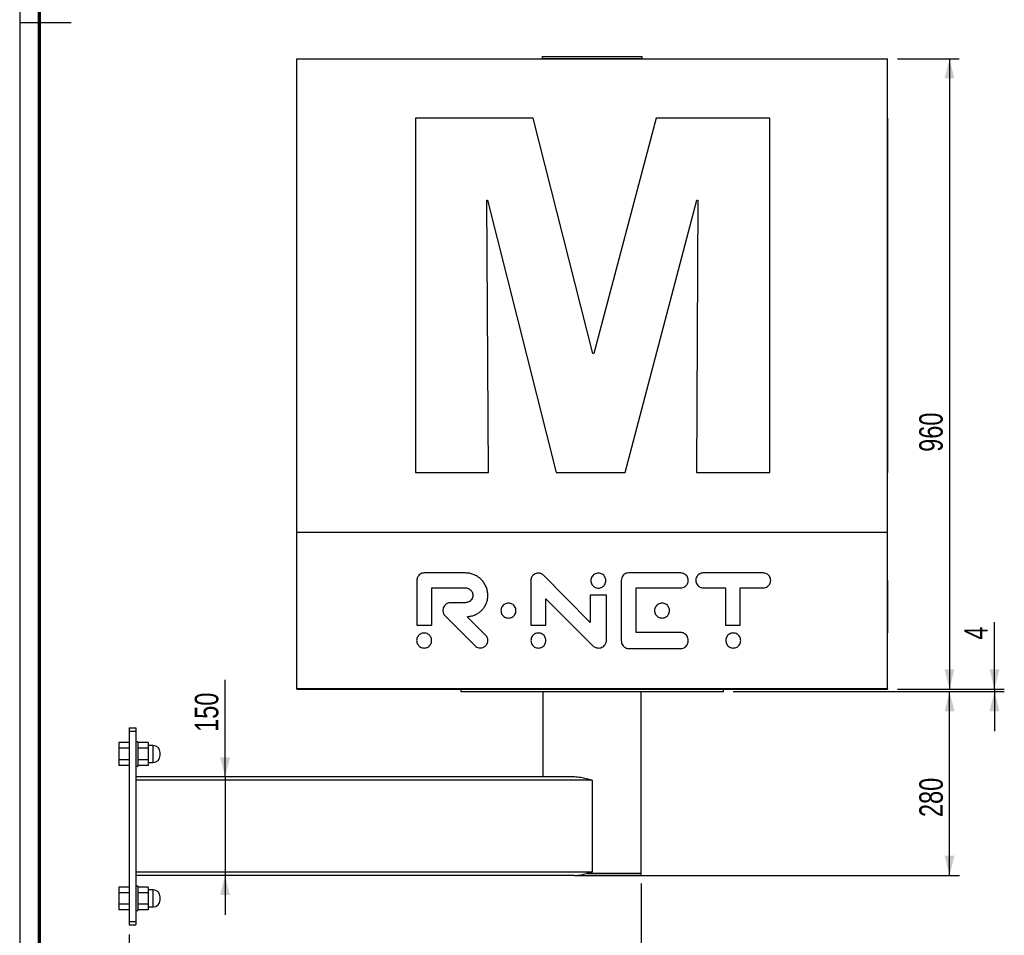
# Paper-space layout 'MA-KB-Kubus Wall Mount' of a CAD drawing. Header units: millimetres. Extents: x 7 to 203, y 7 to 289.
# Tile 2 of 7: x 7 to 107, y 55 to 148. Entities that reach past the tile are written whole.
import ezdxf

# ---------------------------------------------------------------- set-up
doc = ezdxf.new("R2010")
doc.units = ezdxf.units.MM
doc.layers.add('LAYER2', color=7, linetype='Continuous')
doc.layers.add('LOGO', color=7, linetype='Continuous')
doc.styles.add('SLDTEXTSTYLE1', font='TXT', dxfattribs={"width": 0.75})
doc.dimstyles.new('SLDDIMSTYLE5', dxfattribs={"dimtxt": 2.38125, "dimasz": 2, "dimexe": 0, "dimexo": 0.0625, "dimgap": 0.595313, "dimtad": 1, "dimlfac": 15, "dimrnd": 1e-09, "dimzin": 12, "dimdsep": 46, "dimtxsty": 'SLDTEXTSTYLE1', "dimsah": 1, "dimcen": 0.09, "dimadec": 0, "dimazin": 3, "dimtfac": 1, "dimtofl": 0, "dimtmove": 0, "dimatfit": 3, "dimfxl": 1, "dimfrac": 2, "dimtolj": 1, "dimtzin": 12, "dimarcsym": 0})
doc.dimstyles.new('SLDDIMSTYLE6', dxfattribs={"dimtxt": 2.38125, "dimasz": 2, "dimexe": 0, "dimexo": 0.0625, "dimgap": 0.595313, "dimtad": 1, "dimlfac": 15, "dimrnd": 1e-09, "dimzin": 12, "dimdsep": 46, "dimtxsty": 'SLDTEXTSTYLE1', "dimsah": 1, "dimcen": 0.09, "dimadec": 0, "dimazin": 3, "dimtfac": 1, "dimtmove": 0, "dimatfit": 0, "dimfxl": 1, "dimfrac": 2, "dimtolj": 1, "dimtzin": 12, "dimarcsym": 0})

# ---------------------------------------------------------------- blocks, each defined once
blk = doc.blocks.new('_D_6')
at = {"layer": 'LOGO'}
for p, q in [((95.979, 144.508), (102.269, 144.508)), ((101.269, 144.508), (101.269, 80.508)), ((95.979, 80.508), (102.269, 80.508))]:
    blk.add_line(p, q, dxfattribs=at)
for points in [[(101.269, 144.508), (100.769, 142.508), (101.769, 142.508)], [(101.269, 80.508), (101.769, 82.508), (100.769, 82.508)]]:
    blk.add_solid(points, dxfattribs=at)
at = {"layer": 'LOGO', "insert": (98.2, 104.593), "char_height": 2.3813, "attachment_point": 1, "rotation": 90, "style": 'SLDTEXTSTYLE1'}
blk.add_mtext('960', dxfattribs=at)
blk = doc.blocks.new('_D_7')
at = {"layer": 'LOGO'}
for p, q in [((105.839, 80.508), (105.839, 87.28)), ((79.312, 80.241), (106.839, 80.241)), ((95.979, 80.508), (106.839, 80.508)), ((105.839, 80.508), (105.839, 80.241)), ((105.839, 80.241), (105.839, 76.241))]:
    blk.add_line(p, q, dxfattribs=at)
for points in [[(105.839, 80.508), (106.339, 82.508), (105.339, 82.508)], [(105.839, 80.241), (105.339, 78.241), (106.339, 78.241)]]:
    blk.add_solid(points, dxfattribs=at)
at = {"layer": 'LOGO', "insert": (102.77, 85.52), "char_height": 2.381, "attachment_point": 1, "rotation": 90, "style": 'SLDTEXTSTYLE1'}
blk.add_mtext('4', dxfattribs=at)
blk = doc.blocks.new('_D_8')
at = {"layer": 'LOGO'}
for p, q in [((79.312, 80.241), (102.279, 80.241)), ((101.279, 61.574), (101.279, 80.241)), ((64.184, 61.574), (102.279, 61.574))]:
    blk.add_line(p, q, dxfattribs=at)
for points in [[(101.279, 80.241), (100.779, 78.241), (101.779, 78.241)], [(101.279, 61.574), (101.779, 63.574), (100.779, 63.574)]]:
    blk.add_solid(points, dxfattribs=at)
at = {"layer": 'LOGO', "insert": (98.21, 67.506), "char_height": 2.3813, "attachment_point": 1, "rotation": 90, "style": 'SLDTEXTSTYLE1'}
blk.add_mtext('280', dxfattribs=at)
blk = doc.blocks.new('_D_9')
at = {"layer": 'LOGO'}
for p, q in [((69.979, 60.774), (69.979, 42.626)), ((17.979, 55.574), (17.979, 42.626)), ((69.979, 43.626), (17.979, 43.626))]:
    blk.add_line(p, q, dxfattribs=at)
for points in [[(17.979, 43.626), (19.979, 43.126), (19.979, 44.126)], [(69.979, 43.626), (67.979, 44.126), (67.979, 43.126)]]:
    blk.add_solid(points, dxfattribs=at)
at = {"layer": 'LOGO', "insert": (35.728, 46.695), "char_height": 2.3813, "attachment_point": 1, "style": 'SLDTEXTSTYLE1'}
blk.add_mtext('780', dxfattribs=at)
blk = doc.blocks.new('_D_10')
at = {"layer": 'LOGO'}
for p, q in [((27.706, 71.574), (27.706, 81.433)), ((27.706, 71.574), (27.706, 61.574)), ((27.706, 61.574), (27.706, 57.574))]:
    blk.add_line(p, q, dxfattribs=at)
for points in [[(27.706, 71.574), (28.206, 73.574), (27.206, 73.574)], [(27.706, 61.574), (27.206, 59.574), (28.206, 59.574)]]:
    blk.add_solid(points, dxfattribs=at)
at = {"layer": 'LOGO', "insert": (24.637, 76.155), "char_height": 2.3813, "attachment_point": 1, "rotation": 90, "style": 'SLDTEXTSTYLE1'}
blk.add_mtext('150', dxfattribs=at)

psp = doc.layouts.new('MA-KB-Kubus Wall Mount')

# ---------------------------------------------------------------- linework, layer by layer
at = {"color": 7, "linetype": 'Continuous', "lineweight": 25}
for p, q in [((34.9791, 144.51447), (94.9791, 144.51447)), ((34.9791, 144.51447), (34.9791, 144.5078)), ((34.9791, 144.5078), (94.9791, 144.5078)), ((34.98576, 144.50113), (34.9791, 144.5078)), ((34.98576, 144.50113), (94.97243, 144.50113)), ((34.98576, 96.44301), (34.98576, 144.50113)), ((59.8991, 144.7478), (59.8991, 144.5478)), ((59.8991, 144.7478), (64.9791, 144.7478)), ((59.8991, 144.5478), (64.9791, 144.5478)), ((59.9791, 144.5478), (59.9791, 144.51447)), ((64.9791, 144.7478), (70.0591, 144.7478)), ((64.9791, 144.5478), (70.0591, 144.5478)), ((69.9791, 144.51447), (69.9791, 144.5478)), ((70.0591, 144.5478), (70.0591, 144.7478)), ((94.97243, 144.50113), (94.9791, 144.5078)), ((94.97243, 96.44301), (94.97243, 144.50113)), ((94.9791, 144.51447), (94.9791, 144.5078)), ((34.98576, 138.46825), (34.9791, 138.46825)), ((34.9791, 102.48256), (34.9791, 138.46825)), ((47.05821, 138.46825), (47.05821, 102.48256)), ((58.99638, 138.46825), (47.05821, 138.46825)), ((65.05769, 114.56167), (58.99638, 138.46825)), ((71.48823, 138.46825), (65.14038, 114.56167)), ((83.04389, 138.46825), (71.48823, 138.46825)), ((83.04389, 102.48256), (83.04389, 138.46825)), ((94.97243, 138.46825), (94.9791, 138.46825)), ((94.9791, 138.46825), (94.9791, 102.48256)), ((54.2864, 130.16386), (54.36805, 130.16386)), ((54.45025, 102.48256), (54.2864, 130.16386)), ((54.36805, 130.16386), (61.33119, 102.48256)), ((68.33538, 102.48256), (75.6247, 130.16386)), ((75.70678, 130.16386), (75.58403, 102.48256)), ((75.6247, 130.16386), (75.70678, 130.16386)), ((65.14038, 114.56167), (65.05769, 114.56167)), ((34.98576, 102.48256), (34.9791, 102.48256)), ((47.05821, 102.48256), (54.45025, 102.48256)), ((61.33119, 102.48256), (68.33538, 102.48256)), ((75.58403, 102.48256), (83.04389, 102.48256)), ((94.97243, 102.48256), (94.9791, 102.48256)), ((34.98243, 80.51113), (34.98243, 96.44301)), ((34.98243, 96.44301), (94.97576, 96.44301)), ((94.97576, 80.51113), (94.97576, 96.44301)), ((34.98243, 92.29081), (34.9791, 92.29081)), ((52.10905, 92.29081), (47.92362, 92.29081)), ((64.7994, 87.26473), (60.0399, 92.05366)), ((73.98677, 92.29081), (68.66051, 92.29081)), ((82.35776, 92.29081), (76.2693, 92.29081)), ((94.97576, 92.29081), (94.9791, 92.29081)), ((34.98243, 91.53599), (34.9791, 91.53599)), ((47.18403, 91.51584), (47.18403, 87.0062)), ((58.75985, 91.51584), (58.75985, 87.0062)), ((67.94501, 91.51584), (67.94501, 85.42885)), ((94.97576, 91.51584), (94.9791, 91.51584)), ((94.9791, 91.51584), (94.9791, 87.0062)), ((34.98243, 90.78092), (34.9791, 90.78092)), ((34.9791, 87.0062), (34.9791, 90.78092)), ((48.69392, 90.78092), (52.10905, 90.78092)), ((48.69392, 87.0062), (48.69392, 90.78092)), ((64.7994, 90.02598), (64.7994, 87.26473)), ((66.43512, 90.02598), (64.7994, 90.02598)), ((66.43512, 85.42885), (66.43512, 90.02598)), ((69.45489, 90.78092), (73.98677, 90.78092)), ((69.45489, 86.25126), (69.45489, 90.78092)), ((76.2693, 90.78092), (78.51423, 90.78092)), ((78.51423, 90.78092), (78.51423, 87.0062)), ((80.02412, 90.78092), (82.35776, 90.78092)), ((80.02412, 87.0062), (80.02412, 90.78092)), ((52.10905, 89.27103), (50.58657, 89.27103)), ((60.26974, 89.67886), (65.06764, 84.89201)), ((60.26974, 87.0062), (60.26974, 89.67886)), ((34.98243, 87.0062), (34.9791, 87.0062)), ((34.9791, 86.25126), (34.9791, 87.0062)), ((47.18403, 87.0062), (48.69392, 87.0062)), ((50.04911, 87.94337), (53.0926, 84.89471)), ((54.16948, 85.96692), (52.28574, 87.85072)), ((58.75985, 87.0062), (60.26974, 87.0062)), ((78.51423, 87.0062), (80.02412, 87.0062)), ((94.97576, 87.0062), (94.9791, 87.0062)), ((94.9791, 87.0062), (94.9791, 86.19895)), ((34.98243, 86.25126), (34.9791, 86.25126)), ((73.98677, 86.25126), (69.45489, 86.25126)), ((34.98243, 85.42885), (34.9791, 85.42885)), ((94.97576, 85.42885), (94.9791, 85.42885)), ((34.9791, 84.61554), (34.9791, 84.64443)), ((34.98243, 84.61554), (34.9791, 84.61554)), ((68.66051, 84.61554), (73.98677, 84.61554)), ((94.97576, 84.66776), (94.9791, 84.66776)), ((94.97576, 84.61554), (94.9791, 84.61554)), ((34.98243, 80.51113), (34.9791, 80.5078)), ((34.9791, 80.5078), (94.9791, 80.5078)), ((94.97576, 80.51113), (34.98243, 80.51113)), ((51.64576, 80.5078), (51.64576, 80.24113)), ((51.64576, 80.24113), (64.9791, 80.24113)), ((59.9791, 80.24113), (59.9791, 71.57447)), ((64.9791, 80.24113), (78.31243, 80.24113)), ((69.9791, 61.77447), (69.9791, 80.24113)), ((78.31243, 80.24113), (78.31243, 80.5078)), ((94.97576, 80.51113), (94.9791, 80.5078)), ((17.9791, 76.57447), (17.9791, 76.24113)), ((17.9791, 76.57447), (18.64576, 76.57447)), ((17.9791, 76.24113), (17.9791, 56.9078)), ((17.9791, 76.24113), (18.64576, 76.24113)), ((18.64576, 76.57447), (18.64576, 76.24113)), ((18.64576, 76.24113), (18.64576, 56.9078)), ((17.9791, 75.0625), (16.91243, 75.0625)), ((16.91243, 75.0625), (16.91243, 74.48515)), ((18.84576, 75.14113), (18.64576, 75.14113)), ((18.84576, 75.14113), (18.84576, 73.9078)), ((19.91243, 75.0625), (18.84576, 75.0625)), ((19.91243, 75.0625), (19.91243, 74.48515)), ((17.9791, 74.48515), (16.91243, 74.48515)), ((16.91243, 74.48515), (16.91243, 73.33045)), ((19.91243, 74.48515), (18.84576, 74.48515)), ((20.41243, 74.77447), (19.91243, 74.77447)), ((19.91243, 74.48515), (19.91243, 73.33045)), ((21.11243, 73.74113), (21.11243, 74.07447)), ((17.9791, 73.33045), (16.91243, 73.33045)), ((16.91243, 73.33045), (16.91243, 72.7531)), ((18.84576, 73.9078), (18.84576, 72.67447)), ((19.91243, 73.33045), (18.84576, 73.33045)), ((19.91243, 73.33045), (19.91243, 72.7531)), ((19.91243, 73.04113), (20.41243, 73.04113)), ((17.9791, 72.7531), (16.91243, 72.7531)), ((18.64576, 72.67447), (18.84576, 72.67447)), ((19.91243, 72.7531), (18.84576, 72.7531)), ((63.18404, 71.57447), (18.64576, 71.57447)), ((64.9791, 71.24113), (64.9791, 61.9078)), ((63.18404, 61.57447), (18.64576, 61.57447)), ((63.18404, 61.57447), (64.9791, 61.57447)), ((64.44916, 61.77447), (64.9791, 61.77447)), ((69.9791, 61.77447), (64.44947, 61.77447)), ((64.9791, 61.77447), (69.9791, 61.77447)), ((64.9791, 61.57447), (69.9791, 61.57447)), ((69.9791, 61.57447), (69.9791, 61.77447)), ((17.9791, 60.39584), (16.91243, 60.39584)), ((16.91243, 60.39584), (16.91243, 59.81849)), ((18.84576, 60.47447), (18.64576, 60.47447)), ((18.84576, 60.47447), (18.84576, 59.24113)), ((19.91243, 60.39584), (18.84576, 60.39584)), ((19.91243, 60.39584), (19.91243, 59.81849)), ((20.41243, 60.1078), (19.91243, 60.1078)), ((17.9791, 59.81849), (16.91243, 59.81849)), ((16.91243, 59.81849), (16.91243, 58.66378)), ((19.91243, 59.81849), (18.84576, 59.81849)), ((18.84576, 59.24113), (18.84576, 58.0078)), ((19.91243, 59.81849), (19.91243, 58.66378)), ((21.11243, 59.07447), (21.11243, 59.4078)), ((17.9791, 58.66378), (16.91243, 58.66378)), ((16.91243, 58.66378), (16.91243, 58.08643)), ((17.9791, 58.08643), (16.91243, 58.08643)), ((18.64576, 58.0078), (18.84576, 58.0078)), ((19.91243, 58.66378), (18.84576, 58.66378)), ((19.91243, 58.08643), (18.84576, 58.08643)), ((19.91243, 58.66378), (19.91243, 58.08643)), ((19.91243, 58.37447), (20.41243, 58.37447)), ((17.9791, 56.9078), (18.64576, 56.9078)), ((17.9791, 56.9078), (17.9791, 56.57447)), ((17.9791, 56.57447), (18.64576, 56.57447)), ((18.64576, 56.9078), (18.64576, 56.57447))]:
    psp.add_line(p, q, dxfattribs=at)
at = {"color": 8, "linetype": 'Continuous', "lineweight": 25}
for p, q in [((20.41243, 73.04113), (20.41243, 74.77447)), ((64.9791, 71.24113), (18.64576, 71.24113)), ((64.9791, 61.9078), (18.64576, 61.9078)), ((20.41243, 58.37447), (20.41243, 60.1078))]:
    psp.add_line(p, q, dxfattribs=at)
at = {"color": 7, "linetype": 'Continuous', "lineweight": 25}
for centre, start, end in [((20.41243, 74.07447), 0, 90), ((20.41243, 73.74113), 270, 0), ((20.41243, 59.4078), 0, 90), ((20.41243, 59.07447), 270, 0)]:
    psp.add_arc(centre, 0.7, start, end, dxfattribs=at)
for points, knots in [([(34.9791, 91.53599), (34.9791, 91.6121), (34.9791, 91.76144), (34.9791, 91.96322), (34.9791, 92.11472), (34.9791, 92.21667), (34.9791, 92.27901), (34.9791, 92.28683), (34.9791, 92.29081)], [0, 0, 0, 0, 0.19146209, 0.37566769, 0.55770185, 0.70167894, 0.84826624, 1, 1, 1, 1]), ([(47.92362, 92.29081), (47.84792, 92.28405), (47.69951, 92.27081), (47.50063, 92.16588), (47.35341, 92.02465), (47.25517, 91.86317), (47.19539, 91.69532), (47.18786, 91.57628), (47.18403, 91.51584)], [0, 0, 0, 0, 0.19037956, 0.37325814, 0.55510198, 0.69986066, 0.84759407, 1, 1, 1, 1]), ([(54.39201, 90.0014), (54.38485, 90.14014), (54.37072, 90.41383), (54.25801, 90.80707), (54.08626, 91.16853), (53.85584, 91.49178), (53.57672, 91.76859), (53.25586, 91.99388), (52.90023, 92.16073), (52.51392, 92.27017), (52.24525, 92.28387), (52.10905, 92.29081)], [0, 0, 0, 0, 0.115886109, 0.228607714, 0.339453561, 0.449326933, 0.558890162, 0.666771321, 0.775580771, 0.886227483, 1, 1, 1, 1]), ([(59.51086, 92.2768), (59.43492, 92.2703), (59.28599, 92.25753), (59.08497, 92.15653), (58.9344, 92.01912), (58.83328, 91.86053), (58.77153, 91.6944), (58.76379, 91.57605), (58.75985, 91.51584)], [0, 0, 0, 0, 0.19139652, 0.37532952, 0.55717578, 0.70118158, 0.84796672, 1, 1, 1, 1]), ([(60.0399, 92.05366), (59.99942, 92.08985), (59.91862, 92.16211), (59.78184, 92.23032), (59.64438, 92.27013), (59.55597, 92.27455), (59.51086, 92.2768)], [0, 0, 0, 0, 0.27563976, 0.55031823, 0.77056921, 1, 1, 1, 1]), ([(66.37737, 91.51584), (66.37213, 91.58412), (66.36185, 91.71837), (66.28071, 91.90353), (66.16061, 92.05989), (66.00405, 92.18075), (65.81895, 92.25894), (65.61632, 92.28589), (65.41362, 92.25894), (65.22829, 92.18077), (65.07153, 92.05991), (64.95126, 91.90356), (64.86999, 91.71839), (64.85969, 91.58412), (64.85445, 91.51584)], [0, 0, 0, 0, 0.08560825, 0.16833445, 0.24992045, 0.33150645, 0.41423265, 0.4998409, 0.58555032, 0.66836531, 0.75001853, 0.83164596, 0.91438959, 1, 1, 1, 1]), ([(68.66051, 92.29081), (68.5855, 92.28418), (68.43935, 92.27126), (68.24447, 92.16594), (68.0842, 92.00361), (67.96795, 91.78066), (67.95278, 91.60555), (67.94501, 91.51584)], [0, 0, 0, 0, 0.19126961, 0.37268582, 0.55306778, 0.77102809, 1, 1, 1, 1]), ([(74.74835, 91.5366), (74.74182, 91.6127), (74.72901, 91.76202), (74.62792, 91.96369), (74.49043, 92.11501), (74.33172, 92.21679), (74.16549, 92.27902), (74.04702, 92.28684), (73.98677, 92.29081)], [0, 0, 0, 0, 0.19136951, 0.37549835, 0.55753524, 0.70156861, 0.84822826, 1, 1, 1, 1]), ([(76.2693, 92.29081), (76.1931, 92.28439), (76.0435, 92.27179), (75.84074, 92.17255), (75.6876, 92.03694), (75.58419, 91.87965), (75.52081, 91.71426), (75.51287, 91.59612), (75.50883, 91.53599)], [0, 0, 0, 0, 0.19172436, 0.37642053, 0.55858542, 0.70231535, 0.8484997, 1, 1, 1, 1]), ([(83.11823, 91.53599), (83.11172, 91.6121), (83.09895, 91.76144), (82.99813, 91.96322), (82.86093, 92.11472), (82.70245, 92.21667), (82.53636, 92.27901), (82.41798, 92.28683), (82.35776, 92.29081)], [0, 0, 0, 0, 0.19146209, 0.37566769, 0.55770185, 0.70167894, 0.84826624, 1, 1, 1, 1]), ([(34.9791, 90.78092), (34.9791, 90.78734), (34.9791, 90.79994), (34.9791, 90.89921), (34.9791, 91.03489), (34.9791, 91.19223), (34.9791, 91.35768), (34.9791, 91.47585), (34.9791, 91.53599)], [0, 0, 0, 0, 0.19179632, 0.37648214, 0.55860691, 0.70231275, 0.84849101, 1, 1, 1, 1]), ([(64.85445, 91.51584), (64.85969, 91.44757), (64.86998, 91.31335), (64.95125, 91.12832), (65.07154, 90.9722), (65.22833, 90.8516), (65.41366, 90.77365), (65.61632, 90.7468), (65.81891, 90.77365), (66.00402, 90.85161), (66.1606, 90.97222), (66.28072, 91.12834), (66.36186, 91.31337), (66.37214, 91.44757), (66.37737, 91.51584)], [0, 0, 0, 0, 0.08564278, 0.16836409, 0.249953, 0.33158364, 0.41440941, 0.50015926, 0.58580788, 0.66854477, 0.75010811, 0.83165553, 0.91435938, 1, 1, 1, 1]), ([(73.98677, 90.78092), (74.06307, 90.78735), (74.21287, 90.79998), (74.41591, 90.89938), (74.56926, 91.03517), (74.67284, 91.19264), (74.73634, 91.35818), (74.7443, 91.47643), (74.74835, 91.5366)], [0, 0, 0, 0, 0.19173101, 0.37646589, 0.55867402, 0.70241635, 0.84857504, 1, 1, 1, 1]), ([(75.50883, 91.53599), (75.51534, 91.45985), (75.52813, 91.31046), (75.62902, 91.10863), (75.76628, 90.95708), (75.92476, 90.85511), (76.09079, 90.79274), (76.20912, 90.78491), (76.2693, 90.78092)], [0, 0, 0, 0, 0.191505, 0.3757654, 0.55784792, 0.70183317, 0.84837826, 1, 1, 1, 1]), ([(82.35776, 90.78092), (82.434, 90.78734), (82.58367, 90.79994), (82.78648, 90.89921), (82.93959, 91.03489), (83.04294, 91.19223), (83.10626, 91.35768), (83.1142, 91.47585), (83.11823, 91.53599)], [0, 0, 0, 0, 0.19179632, 0.37648214, 0.55860691, 0.70231275, 0.84849101, 1, 1, 1, 1]), ([(52.10905, 90.78092), (52.18526, 90.77449), (52.33492, 90.76186), (52.53778, 90.66249), (52.69104, 90.52675), (52.79458, 90.36934), (52.85806, 90.20385), (52.86602, 90.08564), (52.87008, 90.02549)], [0, 0, 0, 0, 0.19162607, 0.37633146, 0.55856001, 0.70233602, 0.84853384, 1, 1, 1, 1]), ([(52.87008, 90.02549), (52.86355, 89.94936), (52.85074, 89.80001), (52.74968, 89.59829), (52.61227, 89.44692), (52.45367, 89.34509), (52.28758, 89.28283), (52.16923, 89.27501), (52.10905, 89.27103)], [0, 0, 0, 0, 0.19147371, 0.37568752, 0.55776461, 0.70177959, 0.84836453, 1, 1, 1, 1]), ([(52.28574, 87.85072), (52.41501, 87.86493), (52.66967, 87.89291), (53.0329, 88.00762), (53.3661, 88.17067), (53.66328, 88.38326), (53.91713, 88.63879), (54.12306, 88.9329), (54.275, 89.26106), (54.37382, 89.62127), (54.38586, 89.87284), (54.39201, 90.0014)], [0, 0, 0, 0, 0.11715487, 0.2307915, 0.34174943, 0.45085342, 0.55901439, 0.66539334, 0.77322348, 0.8841157, 1, 1, 1, 1]), ([(50.04911, 89.02995), (49.9997, 88.97087), (49.90234, 88.85445), (49.83046, 88.63726), (49.8192, 88.42974), (49.85819, 88.24254), (49.93077, 88.07883), (50.0093, 87.98894), (50.04911, 87.94337)], [0, 0, 0, 0, 0.19073754, 0.37579914, 0.55909232, 0.70355587, 0.84972705, 1, 1, 1, 1]), ([(50.58657, 89.27103), (50.53203, 89.26659), (50.42168, 89.25761), (50.23164, 89.1828), (50.11886, 89.08836), (50.04911, 89.02995)], [0, 0, 0, 0, 0.27161807, 0.54955963, 1, 1, 1, 1]), ([(57.24547, 88.47173), (57.24024, 88.5399), (57.22993, 88.67401), (57.14879, 88.85901), (57.02878, 89.01539), (56.87236, 89.1364), (56.68744, 89.21477), (56.48503, 89.24181), (56.28256, 89.21475), (56.09745, 89.1364), (55.94078, 89.01541), (55.82051, 88.85905), (55.73914, 88.67404), (55.7288, 88.5399), (55.72354, 88.47173)], [0, 0, 0, 0, 0.08551686, 0.16825217, 0.24989666, 0.33153806, 0.4142774, 0.49984328, 0.58545209, 0.66827287, 0.75000121, 0.83171158, 0.91447879, 1, 1, 1, 1]), ([(72.84588, 88.47173), (72.84063, 88.5399), (72.8303, 88.67403), (72.74903, 88.85903), (72.62888, 89.0154), (72.47233, 89.13639), (72.28733, 89.21476), (72.08482, 89.24181), (71.88229, 89.21477), (71.69716, 89.13642), (71.54061, 89.01541), (71.42053, 88.85903), (71.33937, 88.67401), (71.32906, 88.5399), (71.32382, 88.47173)], [0, 0, 0, 0, 0.085512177, 0.16825874, 0.249932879, 0.33161297, 0.414382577, 0.499949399, 0.585626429, 0.668432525, 0.750105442, 0.831758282, 0.914490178, 1, 1, 1, 1]), ([(55.72354, 88.47173), (55.7288, 88.4036), (55.73913, 88.26957), (55.8205, 88.08475), (55.9408, 87.92863), (56.09749, 87.8079), (56.28259, 87.72976), (56.48503, 87.70278), (56.6874, 87.72974), (56.87232, 87.8079), (57.02876, 87.92865), (57.1488, 88.08478), (57.22994, 88.2696), (57.24024, 88.40361), (57.24547, 88.47173)], [0, 0, 0, 0, 0.08552398, 0.16826024, 0.24993723, 0.33165427, 0.41449756, 0.50015692, 0.58577332, 0.66853509, 0.75016507, 0.83177607, 0.91448037, 1, 1, 1, 1]), ([(71.32382, 88.47173), (71.32906, 88.40361), (71.33936, 88.2696), (71.42052, 88.08477), (71.54063, 87.92863), (71.6972, 87.80787), (71.88232, 87.72973), (72.08482, 87.70278), (72.28729, 87.72975), (72.47229, 87.8079), (72.62886, 87.92864), (72.74904, 88.08476), (72.83031, 88.26958), (72.84063, 88.4036), (72.84588, 88.47173)], [0, 0, 0, 0, 0.08551258, 0.16821348, 0.24983285, 0.33149441, 0.414323, 0.50005062, 0.58566796, 0.66846003, 0.75012876, 0.83176947, 0.91448506, 1, 1, 1, 1]), ([(34.9791, 86.21217), (34.9791, 86.21733), (34.9791, 86.24706), (34.9791, 86.24936), (34.9791, 86.25126)], [0, 0, 0, 0, 0.17350856, 1, 1, 1, 1]), ([(34.9791, 85.42885), (34.9791, 85.497), (34.9791, 85.63103), (34.9791, 85.81583), (34.9791, 85.97223), (34.9791, 86.09213), (34.9791, 86.17208), (34.9791, 86.18226), (34.9791, 86.18728)], [0, 0, 0, 0, 0.17278633, 0.33984913, 0.50467849, 0.66955796, 0.83678603, 1, 1, 1, 1]), ([(48.68464, 85.42885), (48.67941, 85.49699), (48.66911, 85.63103), (48.58797, 85.81588), (48.46792, 85.97204), (48.31146, 86.09281), (48.1265, 86.17097), (47.92405, 86.19792), (47.72157, 86.17097), (47.53649, 86.09282), (47.37996, 85.97205), (47.25988, 85.81589), (47.17874, 85.63103), (47.16844, 85.49699), (47.16321, 85.42885)], [0, 0, 0, 0, 0.08554037, 0.16825795, 0.24987794, 0.3315169, 0.41429194, 0.49992909, 0.58563973, 0.66845735, 0.75011587, 0.83174177, 0.91445977, 1, 1, 1, 1]), ([(60.28946, 85.42885), (60.28421, 85.497), (60.2739, 85.63104), (60.19265, 85.8159), (60.07248, 85.97205), (59.9159, 86.0928), (59.73087, 86.17096), (59.52843, 86.19793), (59.32598, 86.17095), (59.14088, 86.0928), (58.98419, 85.97206), (58.86388, 85.81592), (58.7825, 85.63106), (58.77217, 85.497), (58.76691, 85.42885)], [0, 0, 0, 0, 0.08552035, 0.16823146, 0.24986078, 0.33151799, 0.41430688, 0.49993708, 0.58556469, 0.66838415, 0.75008352, 0.83174806, 0.91447713, 1, 1, 1, 1]), ([(74.74835, 85.43389), (74.74154, 85.51181), (74.72795, 85.66712), (74.62755, 85.88021), (74.49177, 86.04729), (74.3335, 86.16364), (74.16705, 86.23693), (74.04721, 86.24645), (73.98677, 86.25126)], [0, 0, 0, 0, 0.18936567, 0.37744832, 0.56383893, 0.70877991, 0.85312771, 1, 1, 1, 1]), ([(80.07425, 85.42885), (80.06902, 85.49699), (80.05874, 85.63101), (79.97769, 85.81588), (79.85772, 85.97205), (79.70128, 86.09283), (79.51627, 86.17099), (79.31369, 86.19791), (79.11107, 86.17099), (78.92589, 86.09285), (78.76936, 85.97206), (78.64936, 85.81588), (78.56831, 85.63101), (78.55804, 85.49699), (78.55281, 85.42885)], [0, 0, 0, 0, 0.08553032, 0.16822746, 0.24981903, 0.33143541, 0.41421436, 0.4999036, 0.58569674, 0.66853399, 0.7501755, 0.83177335, 0.91447003, 1, 1, 1, 1]), ([(34.9791, 84.66932), (34.9791, 84.67435), (34.9791, 84.68454), (34.9791, 84.76457), (34.9791, 84.88461), (34.9791, 85.04124), (34.9791, 85.22634), (34.9791, 85.36058), (34.9791, 85.42885)], [0, 0, 0, 0, 0.16308919, 0.33021104, 0.49503179, 0.65987111, 0.82702881, 1, 1, 1, 1]), ([(47.16321, 85.42885), (47.16844, 85.36059), (47.17872, 85.22634), (47.25985, 85.04118), (47.37993, 84.88479), (47.53647, 84.76387), (47.72156, 84.68564), (47.92405, 84.65867), (48.12651, 84.68565), (48.31148, 84.76389), (48.46795, 84.8848), (48.588, 85.04118), (48.66912, 85.22634), (48.67941, 85.36059), (48.68464, 85.42885)], [0, 0, 0, 0, 0.08563241, 0.16839801, 0.25002943, 0.33165949, 0.41442514, 0.50007084, 0.58564312, 0.66836623, 0.74997675, 0.83160227, 0.91436745, 1, 1, 1, 1]), ([(54.16948, 84.89226), (54.21869, 84.95098), (54.31528, 85.06625), (54.3874, 85.28065), (54.39863, 85.48533), (54.35966, 85.67), (54.28707, 85.83198), (54.20912, 85.92143), (54.16948, 85.96692)], [0, 0, 0, 0, 0.191653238, 0.376238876, 0.558448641, 0.702315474, 0.848611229, 1, 1, 1, 1]), ([(58.76691, 85.42885), (58.77216, 85.36058), (58.78249, 85.2263), (58.86386, 85.04115), (58.98416, 84.88479), (59.14086, 84.7639), (59.32596, 84.68567), (59.52843, 84.65867), (59.73088, 84.68566), (59.91593, 84.76389), (60.07251, 84.8848), (60.19268, 85.04117), (60.27391, 85.22632), (60.28422, 85.36058), (60.28946, 85.42885)], [0, 0, 0, 0, 0.08561504, 0.16839167, 0.25006167, 0.33173253, 0.41450006, 0.50006283, 0.5856282, 0.66836517, 0.74999393, 0.83162876, 0.91438747, 1, 1, 1, 1]), ([(65.63987, 84.66776), (65.71721, 84.67447), (65.87048, 84.68777), (66.07961, 84.78831), (66.24118, 84.92459), (66.35239, 85.08295), (66.42171, 85.24926), (66.43061, 85.36852), (66.43512, 85.42885)], [0, 0, 0, 0, 0.19027233, 0.37706495, 0.56189786, 0.70643083, 0.85148915, 1, 1, 1, 1]), ([(67.94501, 85.42885), (67.95081, 85.35129), (67.96229, 85.19797), (68.05073, 84.9856), (68.17492, 84.81829), (68.32367, 84.70193), (68.48424, 84.62923), (68.60098, 84.62016), (68.66051, 84.61554)], [0, 0, 0, 0, 0.19358279, 0.38264091, 0.5667391, 0.70892677, 0.85159315, 1, 1, 1, 1]), ([(73.98677, 84.61554), (74.06343, 84.62338), (74.21576, 84.63896), (74.41826, 84.75527), (74.56968, 84.90662), (74.67226, 85.07687), (74.73575, 85.25034), (74.74414, 85.3726), (74.74835, 85.43389)], [0, 0, 0, 0, 0.18591383, 0.36947736, 0.55512545, 0.70267258, 0.85094161, 1, 1, 1, 1]), ([(78.55281, 85.42885), (78.55803, 85.36059), (78.5683, 85.22635), (78.64933, 85.04118), (78.76933, 84.88478), (78.92586, 84.76385), (79.11106, 84.68562), (79.31369, 84.65868), (79.51628, 84.68563), (79.70131, 84.76387), (79.85775, 84.8848), (79.97772, 85.04119), (80.05875, 85.22635), (80.06903, 85.36059), (80.07425, 85.42885)], [0, 0, 0, 0, 0.08562215, 0.16836645, 0.24996985, 0.33158291, 0.41436817, 0.50009631, 0.58572064, 0.66844765, 0.7500356, 0.83163274, 0.9143775, 1, 1, 1, 1]), ([(53.0926, 84.89471), (53.15127, 84.84545), (53.26659, 84.7486), (53.48135, 84.67608), (53.68661, 84.6642), (53.87191, 84.70259), (54.03439, 84.77472), (54.12396, 84.85265), (54.16948, 84.89226)], [0, 0, 0, 0, 0.19131101, 0.37608392, 0.55864285, 0.70266807, 0.84890221, 1, 1, 1, 1]), ([(65.06764, 84.89201), (65.11086, 84.85525), (65.1994, 84.77992), (65.35081, 84.71485), (65.49925, 84.67503), (65.5932, 84.67018), (65.63987, 84.66776)], [0, 0, 0, 0, 0.26950145, 0.5521786, 0.7775358, 1, 1, 1, 1]), ([(64.9791, 71.24113), (64.97792, 71.24144), (64.78544, 71.29114), (64.39862, 71.39129), (63.90708, 71.49873), (63.50077, 71.56205), (63.28998, 71.57031), (63.18404, 71.57447)], [0, 0, 0, 0, 0.00195298, 0.31897595, 0.6404484, 0.81929255, 1, 1, 1, 1]), ([(63.18404, 61.57447), (63.28877, 61.57854), (63.49954, 61.58673), (63.90306, 61.6495), (64.39577, 61.7569), (64.78261, 61.85707), (64.97792, 61.9075), (64.9791, 61.9078)], [0, 0, 0, 0, 0.17865256, 0.359551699, 0.676347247, 0.998047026, 1, 1, 1, 1])]:
    psp.add_open_spline(points, degree=3, knots=knots, dxfattribs=at)
at = {"layer": 'LAYER2', "lineweight": 70}
psp.add_line((8.85193, 9.38997), (8.85193, 287.70219), dxfattribs=at)
at = {"layer": 'LOGO'}
for p, q in [((6.85193, 289.01784), (6.85193, 7.38997)), ((6.85193, 148.20391), (12.08922, 148.20391))]:
    psp.add_line(p, q, dxfattribs=at)

# ---------------------------------------------------------------- dimensions: what is measured, and where the dimension line sits
for base, p1, p2, dimstyle, picture, middle in [((101.26925, 80.5078), (94.9791, 144.5078), (94.9791, 80.5078), 'SLDDIMSTYLE5', '_D_6', (101.26925, 107.23268)), ((105.83913, 80.24113), (94.9791, 80.5078), (78.31243, 80.24113), 'SLDDIMSTYLE6', '_D_7', (105.83913, 86.39983)), ((27.70649, 61.57447), (18.31243, 71.57447), (18.31243, 61.57447), 'SLDDIMSTYLE6', '_D_10', (27.70649, 78.79396)), ((101.27937, 80.24113), (63.18404, 61.57447), (78.31243, 80.24113), 'SLDDIMSTYLE5', '_D_8', (101.27937, 70.14504))]:
    dim = psp.add_linear_dim(base=base, p1=p1, p2=p2, angle=90, dimstyle=dimstyle, dxfattribs=at)
    dim.commit()
    dim.dimension.update_dxf_attribs({"geometry": picture, "text_midpoint": middle, "dimtype": 160})
dim = psp.add_linear_dim(base=(17.9791, 43.62566), p1=(69.9791, 61.77447), p2=(17.9791, 56.57447), dimstyle='SLDDIMSTYLE5', dxfattribs=at)
dim.commit()
dim.dimension.update_dxf_attribs({"geometry": '_D_9', "text_midpoint": (38.36759, 43.62566), "dimtype": 160})

doc.saveas('drawing.dxf')
